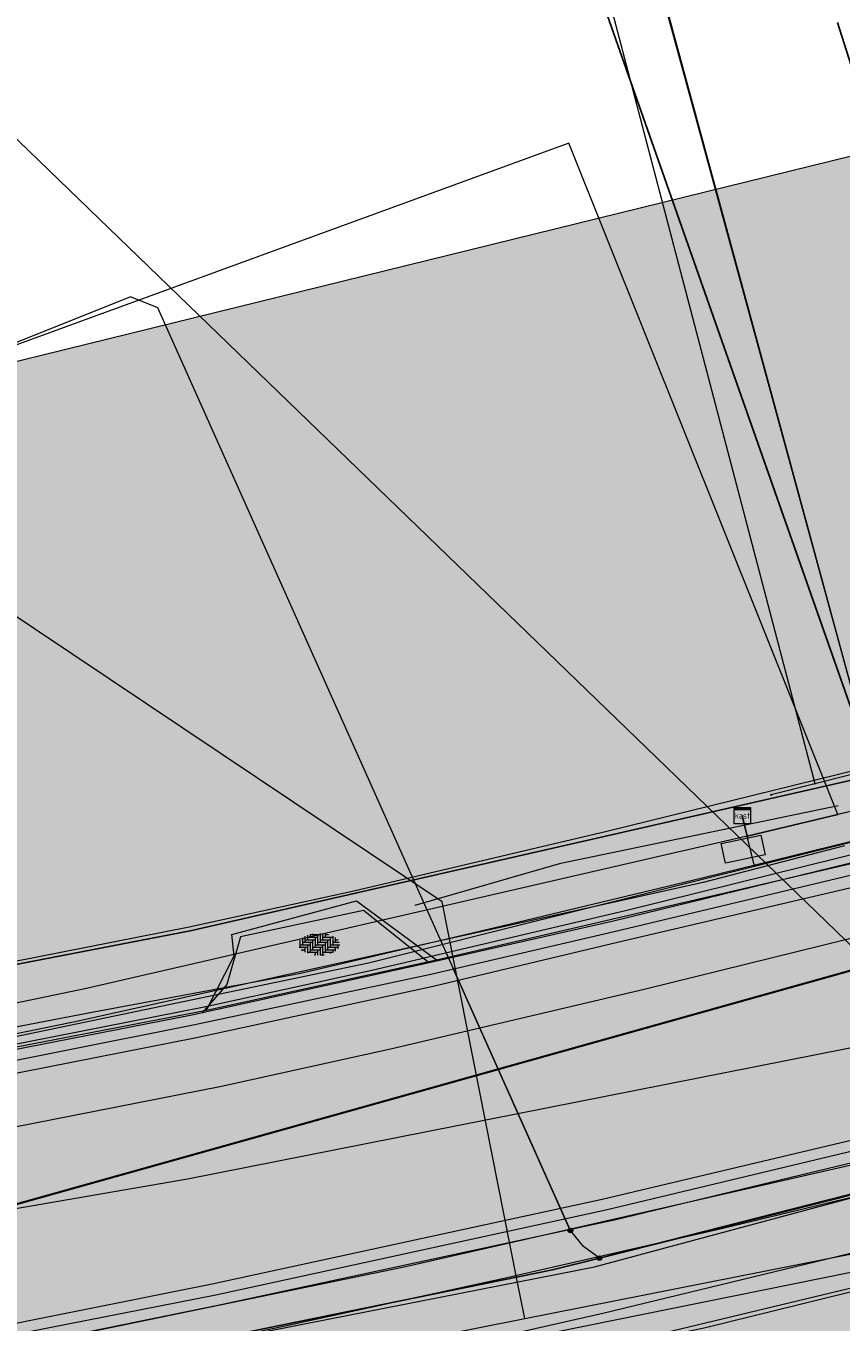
# Model space of a CAD drawing. Header units: metres. Extents: x 190798 to 192239, y 307689 to 310000.
# Tile 43 of 107: x 191299 to 191319, y 309505 to 309537. Entities that reach past the tile are written whole.
import ezdxf
from ezdxf.enums import TextEntityAlignment as Align
from ezdxf.lldxf.tags import DXFTag

# ---------------------------------------------------------------- set-up
doc = ezdxf.new("R2010")
doc.units = ezdxf.units.M
doc.linetypes.add('1-200 DASHDOT', pattern=[2.54, 1.27, -0.635, 0, -0.635])
for name, color, linetype, lineweight in [('B-WE-KL-DATA-G', 90, 'KL-DATA-N', 5), ('B-WE-KL-ET_LS-G', 190, 'KL-LS-N', 5), ('B-WE-KL-ET_MS-G', 130, 'KL-MS-N', 5), ('B-WE-KL-GAS_HD-G', 30, 'KL-GAS-HD-N', 5), ('B-WE-KL-GAS_LD-G', 50, 'KL-GAS-LD-N', 5), ('B-WE-KL-WATER-G', 170, 'KL-WATER-N', 5), ('PH-BEST-KANTVERHARDING', 253, 'Continuous', 9), ('PH-BEST-RIO-HANDHAVEN', 253, '1-200 DASHDOT', 9), ('PH-INM-ELEKTRAKAST', 252, 'Solid', 18), ('PH-INM-HAAG', 252, '1-200 BLOKHAAG', 18), ('PH-INM-KANTLAAG', 252, 'Continuous', 18), ('PH-INM-MOLGOOT', 252, 'Continuous', 18), ('PH-INM-OPRIT', 252, 'Continuous', 18), ('PH-INM-SBS', 252, 'Continuous', 18), ('PH-INM-VLAKVERDICHTINGSLIJN', 252, 'Continuous', 18)]:
    doc.layers.add(name, color=color, linetype=linetype, lineweight=lineweight)
doc.layers.add('B-WE-OG-INFO_EIS VOORZORGSMAATREGEL-V', color=7, linetype='Continuous', lineweight=18, true_color=0xfa194b, transparency=0.8)
doc.layers.add('B-WE-OG-INFO_EIS VOORZORGSMAATREGEL_ENEXIS NETBEHEER BV-V', color=7, linetype='Continuous', lineweight=18, true_color=0xfa194b, transparency=0.8)
doc.layers.add('B-WE-OG-INFO_EIS VOORZORGSMAATREGEL_ENEXIS NETBEHEER BV-GV', color=7, linetype='Continuous', lineweight=18, true_color=0xfa194b)
for name, color, linetype in [('PH-BEST-KADASTRALE-GRENS', 150, 'KG-KADASTRAAL-SO'), ('PH-BEST-KL-DATA_ZIGGO BV', 12, '1-200 ZIGGO'), ('PH-BEST-KL-GAS_LAGEDRUK_ENEXIS', 12, '1-200 GASLEIDING LAGE DRUK'), ('PH-BEST-KL-LAAGSPANNING-ENEXIS', 12, '1-200 LAAGSPANNING')]:
    doc.layers.add(name, color=color, linetype=linetype)
doc.styles.add('NLCS-ISO', font='NLCS-ISO.ttf')
doc.styles.add('ROMANS', font='romans.shx')
doc.styles.get("Standard").update_dxf_attribs({"font": 'arial.ttf'})
doc.linetypes.add('1-200 BLOKHAAG', pattern='A,0,-0.035,[1,Gras.shx,S=5,R=0,X=0,Y=0.0025],-0.475', length=0.51)
doc.linetypes.add('1-200 GASLEIDING LAGE DRUK', pattern='A,1.5,-0.6,["GAS LD",ROMANS,S=0.24,R=0,X=-0.5,Y=-0.12],-1', length=3.1)
doc.linetypes.add('1-200 LAAGSPANNING', pattern='A,1.5,-0.6,["LS",ROMANS,S=0.24,R=0,X=-0.45,Y=-0.12],-0.05', length=2.15)
doc.linetypes.add('1-200 ZIGGO', pattern='A,1.5,-0.6,["ZIGGO",ROMANS,S=0.24,R=0,X=-0.5,Y=-0.12],-0.65', length=2.75)
tags = doc.linetypes.add('KG-KADASTRAAL-SO', pattern='A,5.5,-2,["K",Standard,S=1.8,R=0,X=0,Y=-0.9],-2,5.5,-2,[5,NLCS.SHX,S=0.75,R=0,X=0,Y=0],-2', length=19).pattern_tags.tags
tags[6] = DXFTag(74, 10)
tags = doc.linetypes.add('KL-DATA-N', pattern='A,4,-1,[101,NLCS.SHX,S=0.5,R=0,X=0,Y=0],-1,4,-1,["D",Standard,S=1,R=0,X=-0.25,Y=-0.5],-1.5', length=12.5).pattern_tags.tags
tags[18] = DXFTag(74, 10)
tags = doc.linetypes.add('KL-GAS-HD-N', pattern='A,4,-1,[69,NLCS.SHX,S=0.5,R=0,X=0,Y=0],-1,4,-1,["H",Standard,S=1,R=0,X=0,Y=-0.5],-2', length=13).pattern_tags.tags
tags[18] = DXFTag(74, 10)
tags = doc.linetypes.add('KL-GAS-LD-N', pattern='A,4,-1,[69,NLCS.SHX,S=0.5,R=0,X=0,Y=0],-1,4,-1,["L",Standard,S=1,R=0,X=0.25,Y=-0.5],-2', length=13).pattern_tags.tags
tags[18] = DXFTag(74, 10)
tags = doc.linetypes.add('KL-LS-N', pattern='A,4,-1,[103,NLCS.SHX,S=0.75,R=0,X=0,Y=0],-1,4,-1,["L",Standard,S=1,R=0,X=0,Y=-0.5],-2', length=13).pattern_tags.tags
tags[18] = DXFTag(74, 10)
tags = doc.linetypes.add('KL-MS-N', pattern='A,4,-1,[103,NLCS.SHX,S=0.75,R=0,X=0,Y=0],-1,4,-1,["M",Standard,S=1,R=0,X=0,Y=-0.5],-2', length=13).pattern_tags.tags
tags[18] = DXFTag(74, 10)
doc.linetypes.add('KL-WATER-N', pattern='A,7,-0.5,[168,NLCS.SHX,S=0.75,R=0,X=0.75,Y=0],-2', length=9.5)
tags = doc.linetypes.add('Solid', pattern=[10000, 10000]).pattern_tags.tags
tags[4:5] = [DXFTag(74, 4), DXFTag(75, 0), DXFTag(340, '0'), DXFTag(46, 1.0), DXFTag(50, 0.0), DXFTag(44, 0.0), DXFTag(45, 0.0)]

# ---------------------------------------------------------------- blocks, each defined once
blk = doc.blocks.new('Kabelkast-SKL-ET_OV_KAST_DOORVERBINDINGSKAST-SO')
for p, q in [((-0.5, 0.25), (0.5, 0.25)), ((-0.5, -0.25), (-0.5, 0.25)), ((0.5, 0.25), (0.5, -0.25)), ((0.5, -0.25), (-0.5, -0.25))]:
    blk.add_line(p, q)
blk = doc.blocks.new('Klinkerverharding-SVH-BSS_DIKFORMAAT_ELLEBOOG-SO')
for p, q in [((-0.468, 0.114), (-0.468, -0.062)), ((-0.468, 0.001), (-0.219, 0.001)), ((-0.406, 0.172), (-0.406, 0.001)), ((-0.406, 0.063), (-0.157, 0.063)), ((-0.344, 0.208), (-0.344, 0.063)), ((-0.344, 0.125), (-0.095, 0.125)), ((-0.281, 0.234), (-0.281, 0.125)), ((-0.281, 0.187), (-0.033, 0.187)), ((-0.281, 0.001), (-0.281, -0.21)), ((-0.219, 0.253), (-0.219, 0.187)), ((-0.219, 0.249), (0.03, 0.249)), ((-0.219, 0.063), (-0.219, -0.186)), ((-0.157, 0.266), (-0.157, 0.249)), ((-0.157, 0.125), (-0.157, -0.124)), ((-0.095, 0.187), (-0.095, -0.062)), ((-0.095, 0.001), (0.154, 0.001)), ((-0.033, 0.249), (-0.033, 0.001)), ((-0.033, 0.063), (0.216, 0.063)), ((0.03, 0.279), (0.03, 0.063)), ((0.03, 0.125), (0.278, 0.125)), ((0.092, 0.276), (0.092, 0.125)), ((0.092, 0.187), (0.341, 0.187)), ((0.092, 0.001), (0.092, -0.248)), ((0.154, 0.268), (0.154, 0.187)), ((0.154, 0.249), (0.24, 0.249)), ((0.154, 0.063), (0.154, -0.186)), ((0.216, 0.255), (0.216, 0.249)), ((0.216, 0.125), (0.216, -0.124)), ((0.278, 0.187), (0.278, -0.062)), ((0.278, 0.001), (0.513, 0.001)), ((0.341, 0.213), (0.341, 0.001)), ((0.341, 0.063), (0.504, 0.063)), ((0.403, 0.179), (0.403, 0.063)), ((0.403, 0.125), (0.466, 0.125)), ((0.465, 0.126), (0.465, 0.125)), ((0.465, 0.001), (0.465, -0.102)), ((-0.487, -0.062), (-0.281, -0.062)), ((-0.436, -0.124), (-0.344, -0.124)), ((-0.406, -0.124), (-0.406, -0.148)), ((-0.344, -0.062), (-0.344, -0.184)), ((-0.281, -0.186), (-0.033, -0.186)), ((-0.219, -0.124), (0.03, -0.124)), ((-0.157, -0.062), (0.092, -0.062)), ((-0.12, -0.248), (-0.095, -0.248)), ((-0.095, -0.186), (-0.095, -0.251)), ((-0.033, -0.124), (-0.033, -0.255)), ((0.03, -0.062), (0.03, -0.256)), ((0.03, -0.248), (0.127, -0.248)), ((0.092, -0.186), (0.341, -0.186)), ((0.154, -0.124), (0.403, -0.124)), ((0.216, -0.062), (0.465, -0.062)), ((0.278, -0.186), (0.278, -0.214)), ((0.341, -0.124), (0.341, -0.189)), ((0.403, -0.062), (0.403, -0.155))]:
    blk.add_line(p, q)
blk = doc.blocks.new('SKL-WTB_HULP_KAST-SO')
at = {"color": 0, "linetype": 'ByBlock', "lineweight": 18}
for points in [[(-2, 2), (2, 2), (2, 1.68), (-2, 1.68)], [(-2, 1.52), (2, 1.52), (2, -2), (-2, -2)]]:
    blk.add_lwpolyline(points, close=True, dxfattribs=at)
at = {"color": 0, "linetype": 'ByBlock', "lineweight": 18, "style": 'NLCS-ISO'}
blk.add_text('kast', height=1.5, dxfattribs=at).set_placement((0, 0), align=Align.MIDDLE_CENTER)
at = {"color": 0, "linetype": 'ByBlock', "lineweight": 18, "style": 'NLCS-ISO', "flags": 1}
for tag, p in [('TYPE', (2.5, 0)), ('OMSCHRIJVING', (2.5, -3)), ('LABEL', (2.5, -1.5))]:
    blk.add_attdef(tag, p, '', height=1, dxfattribs=at)
blk = doc.blocks.new('SKL-WTB_HULP_OVERIG-SO')
at = {"color": 0, "linetype": 'ByBlock', "lineweight": 18}
for points in [[(-0.14, 0.14), (0.14, -0.14)], [(0.14, 0.14), (-0.14, -0.14)]]:
    blk.add_lwpolyline(points, dxfattribs=at)
at = {"color": 0, "linetype": 'ByBlock', "lineweight": 18, "style": 'NLCS-ISO', "flags": 1}
for tag, p in [('TYPE', (1.5, 0)), ('OMSCHRIJVING', (1.5, -3)), ('LABEL', (1.5, -1.5))]:
    blk.add_attdef(tag, p, '', height=1, dxfattribs=at)
blk = doc.blocks.new('SKL-WTB_HULP_MOF-SO')
at = {"linetype": 'ByBlock', "lineweight": 18}
h = blk.add_hatch(color=0, dxfattribs=at)
h.dxf.hatch_style = 1
h.paths.add_polyline_path([(-0.5625, 0, 1), (0.5625, 0, 1)])
at = {"color": 0, "linetype": 'ByBlock', "lineweight": 18}
blk.add_circle((0, 0), 0.5625, dxfattribs=at)
at = {"color": 0, "linetype": 'ByBlock', "lineweight": 18, "style": 'NLCS-ISO', "flags": 1}
for tag, p in [('TYPE', (1.5, 0)), ('OMSCHRIJVING', (1.5, -3)), ('LABEL', (1.5, -1.5))]:
    blk.add_attdef(tag, p, '', height=1, dxfattribs=at)

msp = doc.modelspace()

# ---------------------------------------------------------------- hatches: boundary and pattern name
at = {"layer": 'B-WE-OG-INFO_EIS VOORZORGSMAATREGEL-V'}
for points in [[(191260.278, 309491.391), (191260.801, 309491.453), (191304.814, 309499.06), (191322.071, 309502.476), (191336.819, 309505.551), (191374.875, 309515.791), (191375.472, 309515.993), (191376.041, 309516.27), (191376.57, 309516.615), (191377.051, 309517.025), (191377.478, 309517.494), (191377.841, 309518.011), (191378.135, 309518.569), (191378.358, 309519.161), (191378.503, 309519.777), (191378.57, 309520.406), (191378.557, 309521.036), (191378.465, 309521.663), (191378.294, 309522.27), (191378.048, 309522.853), (191377.73, 309523.4), (191377.347, 309523.901), (191376.902, 309524.351), (191376.404, 309524.742), (191375.862, 309525.065), (191375.283, 309525.318), (191374.675, 309525.497), (191374.051, 309525.596), (191373.42, 309525.617), (191372.791, 309525.557), (191372.276, 309525.447), (191334.363, 309515.245), (191320.053, 309512.27), (191303.052, 309508.904), (191259.098, 309501.307), (191258.484, 309501.161), (191257.891, 309500.937), (191257.332, 309500.641), (191256.816, 309500.276), (191256.35, 309499.851), (191255.94, 309499.368), (191255.595, 309498.838), (191255.32, 309498.269), (191255.119, 309497.671), (191254.994, 309497.05), (191254.95, 309496.42), (191254.984, 309495.79), (191255.099, 309495.168), (191255.29, 309494.566), (191255.557, 309493.991), (191255.894, 309493.456), (191256.295, 309492.968), (191256.754, 309492.535), (191257.265, 309492.162), (191257.819, 309491.857), (191258.407, 309491.624), (191259.018, 309491.468), (191259.647, 309491.389)], [(191252.127, 309501.75), (191252.337, 309501.776), (191291.389, 309508.737), (191303.887, 309511.203), (191308.056, 309512.118), (191314.314, 309513.592), (191320.575, 309515.138), (191326.841, 309516.756), (191333.048, 309518.431), (191333.286, 309518.512), (191333.513, 309518.623), (191333.725, 309518.761), (191333.918, 309518.926), (191334.088, 309519.113), (191334.233, 309519.319), (191334.351, 309519.543), (191334.439, 309519.78), (191334.498, 309520.027), (191334.524, 309520.277), (191334.519, 309520.53), (191334.482, 309520.781), (191334.413, 309521.023), (191334.315, 309521.256), (191334.188, 309521.475), (191334.033, 309521.677), (191333.856, 309521.855), (191333.656, 309522.012), (191333.44, 309522.141), (191333.208, 309522.242), (191332.964, 309522.313), (191332.715, 309522.353), (191332.463, 309522.361), (191332.21, 309522.337), (191332.005, 309522.293), (191325.806, 309520.62), (191319.606, 309519.019), (191313.388, 309517.483), (191307.153, 309516.015), (191303.092, 309515.123), (191290.669, 309512.672), (191251.635, 309505.714), (191251.39, 309505.654), (191251.154, 309505.564), (191250.93, 309505.444), (191250.724, 309505.297), (191250.54, 309505.126), (191250.377, 309504.933), (191250.239, 309504.719), (191250.131, 309504.492), (191250.051, 309504.251), (191250.003, 309504.004), (191249.986, 309503.752), (191250.001, 309503.499), (191250.048, 309503.251), (191250.126, 309503.009), (191250.234, 309502.78), (191250.369, 309502.568), (191250.532, 309502.372), (191250.716, 309502.2), (191250.922, 309502.052), (191251.143, 309501.932), (191251.379, 309501.839), (191251.623, 309501.778), (191251.876, 309501.748)]]:
    msp.add_hatch(color=256, dxfattribs=at).paths.add_polyline_path(points)
at = {"layer": 'B-WE-OG-INFO_EIS VOORZORGSMAATREGEL_ENEXIS NETBEHEER BV-V'}
msp.add_hatch(color=256, dxfattribs=at).paths.add_polyline_path([(191175.538, 309414.261), (191145.024, 309434.561), (191100.049, 309525.636), (191104.155, 309527.635), (191115.358, 309526.7), (191129.667, 309520.958), (191140.014, 309512.607), (191160.996, 309484.121), (191286.375, 309526.029), (191474.941, 309572.474), (191529.243, 309514.435), (191304.975, 309458.542)])

# ---------------------------------------------------------------- linework, layer by layer
at = {"layer": 'B-WE-KL-DATA-G', "ltscale": 0.2}
for points in [[(191463.916, 309584.259), (191461.971, 309583.025), (191443.647, 309570.64), (191436.166, 309565.797), (191428.761, 309561.163), (191422.184, 309557.344), (191414.649, 309553.155), (191407.212, 309549.207), (191399.876, 309545.499), (191392.643, 309542.034), (191385.514, 309538.811), (191378.49, 309535.832), (191371.573, 309533.097), (191364.765, 309530.607), (191358.555, 309528.518), (191352.44, 309526.64), (191339.451, 309523.092), (191326.159, 309519.65), (191320.336, 309518.205), (191316.857, 309517.366), (191300.554, 309513.61), (191285.706, 309510.514), (191275.812, 309508.637), (191267.056, 309507.455)], [(191285.907, 309554.598), (191285.557, 309555.484), (191290.233, 309557.267), (191308.586, 309560.959), (191313.046, 309544.419), (191313.333, 309543.462), (191320.391, 309517.472), (191317.035, 309516.631), (191316.733, 309517.878)], [(191325.968, 309548.319), (191313.046, 309544.419), (191313.333, 309543.462), (191320.391, 309517.472), (191317.035, 309516.631), (191316.733, 309517.878)], [(191366.376, 309545.842), (191361.473, 309544.349), (191360.346, 309543.977), (191364.95, 309530.046), (191351.898, 309525.732), (191334.231, 309520.939), (191317.035, 309516.631), (191316.733, 309517.878)], [(191313.046, 309544.419), (191320.201, 309518.172)], [(191398.702, 309544.214), (191395.505, 309542.696), (191392.261, 309541.19), (191388.969, 309539.696), (191385.632, 309538.213), (191382.249, 309536.742), (191378.822, 309535.284), (191375.35, 309533.838), (191371.836, 309532.406), (191370.199, 309531.828), (191368.505, 309531.241), (191366.755, 309530.647), (191364.95, 309530.046), (191351.898, 309525.732), (191334.231, 309520.939), (191317.035, 309516.631), (191316.733, 309517.878)], [(191316.733, 309517.878), (191316.857, 309517.366), (191319.092, 309517.907), (191312.453, 309534.476), (191297.229, 309528.915), (191293.664, 309529.211), (191291.158, 309528.206), (191290.823, 309529.041)], [(191319.092, 309517.907), (191312.453, 309534.476), (191297.229, 309528.915), (191293.664, 309529.211), (191291.158, 309528.206), (191290.823, 309529.041)], [(191320.201, 309518.172), (191319.092, 309517.907)], [(191266.464, 309506.302), (191291, 309510.799), (191307.516, 309514.247), (191317.035, 309516.631), (191316.733, 309517.878)], [(191316.857, 309517.366), (191316.733, 309517.878)], [(191319.092, 309517.907), (191316.857, 309517.366)], [(191316.857, 309517.366), (191300.554, 309513.61), (191285.706, 309510.514), (191275.812, 309508.637), (191267.056, 309507.455)], [(191317.035, 309516.631), (191316.857, 309517.366)], [(191317.035, 309516.631), (191320.391, 309517.472)], [(191319.253, 309517.131), (191315.771, 309516.226), (191300.234, 309512.775), (191294.465, 309511.602)], [(191267.565, 309506.504), (191291, 309510.799), (191307.516, 309514.247), (191317.035, 309516.631)], [(191140.658, 309443.403), (191150.775, 309451.935), (191160.854, 309459.786), (191180.974, 309471.937), (191192.497, 309477.875), (191202.818, 309482.079), (191220.593, 309487.83), (191227.609, 309489.729), (191258.349, 309495.594), (191304.047, 309503.494), (191335.552, 309509.876), (191335.67, 309509.798)]]:
    msp.add_lwpolyline(points, dxfattribs=at)
at = {"layer": 'B-WE-KL-ET_LS-G', "ltscale": 0.2}
for points in [[(191312.493, 309507.636), (191302.314, 309530.415), (191301.646, 309530.685), (191295.187, 309528.097)], [(191355.827, 309518.618), (191349.747, 309516.785), (191336.889, 309513.17), (191336.6, 309513.089), (191324.926, 309509.941), (191313.209, 309506.954), (191312.049, 309506.667), (191294.143, 309503.009), (191283.935, 309501.067), (191279.699, 309500.601), (191276.985, 309500.178), (191276.25, 309499.984)], [(191276.25, 309499.984), (191276.985, 309500.178), (191279.699, 309500.601), (191283.935, 309501.067), (191294.143, 309503.009), (191312.049, 309506.667), (191313.209, 309506.954), (191319.072, 309508.428), (191324.926, 309509.941), (191330.768, 309511.495), (191336.6, 309513.089), (191349.747, 309516.785), (191355.827, 309518.618)], [(191312.48, 309507.663), (191309.603, 309514.103)], [(191313.209, 309506.954), (191312.819, 309507.242), (191312.493, 309507.636)]]:
    msp.add_lwpolyline(points, dxfattribs=at)
at = {"layer": 'B-WE-KL-ET_MS-G', "ltscale": 0.2}
for points in [[(191261.864, 309495.681), (191275.253, 309498.187), (191294.143, 309503.009), (191299.69, 309504.089), (191305.225, 309505.231), (191310.747, 309506.434), (191316.255, 309507.697), (191321.749, 309509.022), (191327.228, 309510.407), (191332.692, 309511.852), (191338.139, 309513.358), (191343.953, 309515.037), (191349.747, 309516.785), (191356.055, 309518.737), (191362.341, 309520.756), (191368.606, 309522.841), (191374.848, 309524.994), (191387.965, 309529.735), (191388.722, 309529.994)], [(191261.864, 309495.681), (191275.253, 309498.187), (191294.143, 309503.009), (191299.69, 309504.089), (191305.225, 309505.231), (191310.747, 309506.434), (191316.255, 309507.697), (191321.749, 309509.022), (191327.228, 309510.407), (191332.692, 309511.852), (191338.139, 309513.358), (191343.953, 309515.037), (191349.747, 309516.785), (191356.055, 309518.737), (191362.341, 309520.756), (191368.606, 309522.841), (191374.848, 309524.994), (191387.965, 309529.735), (191388.722, 309529.994)], [(191267.226, 309506.442), (191276.427, 309508.223), (191281.243, 309509.163), (191285.076, 309509.917), (191290.248, 309510.979), (191295.427, 309512.011), (191300.611, 309513.012), (191305.801, 309513.983), (191310.774, 309515.15), (191315.741, 309516.343), (191320.703, 309517.56), (191325.658, 309518.801), (191330.607, 309520.067), (191335.549, 309521.358), (191340.486, 309522.674), (191345.415, 309524.014), (191349.732, 309525.258), (191354.032, 309526.555), (191358.317, 309527.905)], [(191267.226, 309506.442), (191276.427, 309508.223), (191281.243, 309509.163), (191285.076, 309509.917), (191290.248, 309510.979), (191295.427, 309512.011), (191300.611, 309513.012), (191305.801, 309513.983), (191310.774, 309515.15), (191315.741, 309516.343), (191320.703, 309517.56), (191325.658, 309518.801), (191330.607, 309520.067), (191335.549, 309521.358), (191340.486, 309522.674), (191345.415, 309524.014), (191349.732, 309525.258), (191354.032, 309526.555), (191358.317, 309527.905)]]:
    msp.add_lwpolyline(points, dxfattribs=at)
at = {"layer": 'B-WE-KL-GAS_HD-G', "ltscale": 0.2}
msp.add_lwpolyline([(191251.986, 309503.745), (191291.038, 309510.706), (191303.5, 309513.165), (191307.598, 309514.065), (191313.855, 309515.539), (191320.096, 309517.08), (191326.32, 309518.687), (191332.526, 309520.362)], dxfattribs=at)
at = {"layer": 'B-WE-KL-GAS_LD-G', "ltscale": 0.2}
for points in [[(191318.527, 309518.664), (191310.779, 309548.226), (191297.065, 309542.106), (191292.85, 309551.537), (191290.706, 309550.58)], [(191330.102, 309520.353), (191328.878, 309520.334), (191327.66, 309520.278), (191326.445, 309520.184), (191325.236, 309520.053), (191324.031, 309519.884), (191322.832, 309519.677), (191321.636, 309519.432), (191320.446, 309519.15), (191317.446, 309518.39)]]:
    msp.add_lwpolyline(points, dxfattribs=at)
at = {"layer": 'B-WE-KL-WATER-G', "ltscale": 0.2}
for points in [[(191325.921, 309508.383), (191325.885, 309508.418), (191325.202, 309509.078), (191297.166, 309536.189), (191297.778, 309537.558), (191295.212, 309543.312), (191295.121, 309543.271)], [(191311.368, 309505.453), (191311.358, 309505.502), (191311.174, 309506.434), (191309.33, 309515.753), (191291.05, 309527.994), (191290.656, 309528.975)], [(191373.575, 309520.619), (191369.314, 309519.487), (191335.52, 309510.379), (191333.769, 309510.015), (191325.921, 309508.383), (191321.053, 309507.371), (191311.368, 309505.453), (191303.962, 309503.987), (191298.345, 309503.023), (191281.287, 309500.095), (191259.949, 309496.38)]]:
    msp.add_lwpolyline(points, dxfattribs=at)
at = {"layer": 'B-WE-OG-INFO_EIS VOORZORGSMAATREGEL_ENEXIS NETBEHEER BV-GV', "flags": 128}
msp.add_lwpolyline([(191175.538, 309414.261), (191145.024, 309434.561), (191100.049, 309525.636), (191104.155, 309527.635), (191115.358, 309526.7), (191129.667, 309520.958), (191140.014, 309512.607), (191160.996, 309484.121), (191286.375, 309526.029), (191474.941, 309572.474), (191529.243, 309514.435), (191304.975, 309458.542)], close=True, dxfattribs=at)
at = {"layer": 'B-WE-OG-INFO_EIS VOORZORGSMAATREGEL_ENEXIS NETBEHEER BV-GV'}
for points in [[(191372.276, 309525.447), (191334.363, 309515.245), (191320.053, 309512.27), (191303.052, 309508.904), (191259.098, 309501.307)], [(191319.606, 309519.019), (191313.388, 309517.483), (191307.153, 309516.015), (191303.092, 309515.123), (191290.669, 309512.672)], [(191291.389, 309508.737), (191303.887, 309511.203), (191308.056, 309512.118), (191314.314, 309513.592), (191320.575, 309515.138)]]:
    msp.add_lwpolyline(points, dxfattribs=at)
at = {"layer": 'PH-BEST-KADASTRALE-GRENS'}
msp.add_line((191310.546, 309545.762), (191319.986, 309518.895), dxfattribs=at)
at = {"layer": 'PH-BEST-KADASTRALE-GRENS', "ltscale": 0.2, "flags": 128}
for points in [[(191319.079, 309537.455), (191324.286, 309521.061), (191325.248, 309520.501)], [(191294.13, 309513.296), (191303.112, 309515.031), (191319.82, 309518.844), (191319.986, 309518.895)]]:
    msp.add_lwpolyline(points, dxfattribs=at)
at = {"layer": 'PH-BEST-KANTVERHARDING', "color": 8}
for p, q in [((191309.194, 309514.318), (191320.291, 309516.9)), ((191303.521, 309513.073), (191309.194, 309514.318)), ((191267.781, 309506.169), (191303.521, 309513.073))]:
    msp.add_line(p, q, dxfattribs=at)
for points in [[(191303.521, 309513.073), (191304.203, 309514.415), (191304.142, 309514.942), (191307.215, 309515.77), (191309.194, 309514.318)], [(191344.726, 309512.853), (191325.072, 309507.572), (191315.033, 309505.163), (191310.598, 309504.168), (191306.201, 309503.308), (191302.867, 309502.905)], [(191319.931, 309509.362), (191308.391, 309506.731), (191296.8, 309504.341)]]:
    msp.add_lwpolyline(points, dxfattribs=at)
at = {"layer": 'PH-BEST-RIO-HANDHAVEN', "const_width": 0.05}
msp.add_lwpolyline([(191288.575, 309505.411), (191335.082, 309518.447)], dxfattribs=at)
at = {"layer": 'PH-INM-HAAG', "flags": 128}
for points in [[(191299.627, 309504.242), (191302.458, 309503.71), (191304.938, 309503.99), (191309.406, 309504.716), (191313.29, 309505.594), (191322.02, 309507.71), (191328.826, 309509.448), (191337.022, 309511.801), (191344.103, 309513.726)], [(191342.406, 309512.18), (191334.889, 309510.084), (191326.237, 309507.803), (191315.827, 309505.237), (191307.796, 309503.519), (191302.849, 309502.688)]]:
    msp.add_lwpolyline(points, dxfattribs=at)
at = {"layer": 'PH-INM-KANTLAAG'}
for points in [[(191333.407, 309519.682), (191326.145, 309517.763), (191320.544, 309516.356), (191313.658, 309514.744), (191309.107, 309513.662), (191303.272, 309512.392), (191293.475, 309510.458), (191282.955, 309508.412), (191272.994, 309506.556), (191264.453, 309504.942)], [(191267.231, 309499.26), (191276.054, 309500.982), (191283.625, 309502.419), (191294.383, 309504.46), (191303.655, 309506.323), (191313.277, 309508.413), (191323.44, 309510.82), (191331.131, 309512.79), (191335.791, 309514.077)]]:
    msp.add_lwpolyline(points, dxfattribs=at)
at = {"layer": 'PH-INM-MOLGOOT'}
for points in [[(191333.245, 309520.243), (191320.442, 309516.956), (191313.556, 309515.273), (191309.011, 309514.247), (191303.154, 309512.955), (191293.102, 309510.985), (191282.726, 309508.943), (191272.887, 309507.104), (191258.661, 309504.368)], [(191333.273, 309519.978), (191326.053, 309518.046), (191320.504, 309516.659), (191313.571, 309515.008), (191309.047, 309513.956), (191303.228, 309512.717), (191293.328, 309510.736), (191282.808, 309508.703), (191272.915, 309506.831), (191264.339, 309505.189)], [(191267.336, 309498.991), (191276.181, 309500.681), (191283.72, 309502.142), (191294.489, 309504.233), (191303.748, 309506.049), (191313.366, 309508.145), (191323.541, 309510.584), (191331.17, 309512.512), (191335.925, 309513.771)], [(191267.392, 309498.735), (191276.191, 309500.407), (191283.798, 309501.898), (191294.523, 309503.899), (191303.84, 309505.799), (191313.618, 309507.906), (191323.598, 309510.319), (191331.244, 309512.234), (191336.003, 309513.51)]]:
    msp.add_lwpolyline(points, dxfattribs=at)
at = {"layer": 'PH-INM-OPRIT'}
msp.add_lwpolyline([(191309.009, 309514.246), (191308.905, 309514.329), (191307.387, 309515.538), (191304.358, 309514.887), (191304.021, 309513.711), (191303.47, 309513.071), (191303.421, 309513.014)], dxfattribs=at)
at = {"layer": 'PH-INM-VLAKVERDICHTINGSLIJN'}
for points in [[(191308.666, 309515.67), (191312.26, 309516.705), (191319.1, 309518.124)], [(191299.366, 309504.587), (191304.634, 309505.08), (191313.09, 309506.741), (191321.774, 309509.08), (191328.571, 309510.544), (191337.663, 309513.115), (191343.268, 309514.596)]]:
    msp.add_lwpolyline(points, dxfattribs=at)

# ---------------------------------------------------------------- block references
at = {"layer": 'PH-BEST-KL-DATA_ZIGGO BV', "xscale": 0.1, "yscale": 0.1, "zscale": 0.1}
msp.add_blockref('SKL-WTB_HULP_KAST-SO', (191316.733, 309517.878), dxfattribs=at)
at = {"layer": 'PH-BEST-KL-GAS_LAGEDRUK_ENEXIS', "xscale": 0.1, "yscale": 0.1, "zscale": 0.1}
for p in [(191318.527, 309518.664), (191317.446, 309518.39)]:
    msp.add_blockref('SKL-WTB_HULP_OVERIG-SO', p, dxfattribs=at)
at = {"layer": 'PH-BEST-KL-LAAGSPANNING-ENEXIS', "xscale": 0.1, "yscale": 0.1, "zscale": 0.1}
for p in [(191312.493, 309507.636), (191313.209, 309506.954)]:
    msp.add_blockref('SKL-WTB_HULP_MOF-SO', p, dxfattribs=at)
at = {"layer": 'PH-INM-ELEKTRAKAST', "rotation": 12.08020390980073}
msp.add_blockref('Kabelkast-SKL-ET_OV_KAST_DOORVERBINDINGSKAST-SO', (191316.755, 309517.049), dxfattribs=at)
at = {"layer": 'PH-INM-SBS'}
msp.add_blockref('Klinkerverharding-SVH-BSS_DIKFORMAAT_ELLEBOOG-SO', (191306.29, 309514.69), dxfattribs=at)

doc.saveas('drawing.dxf')
